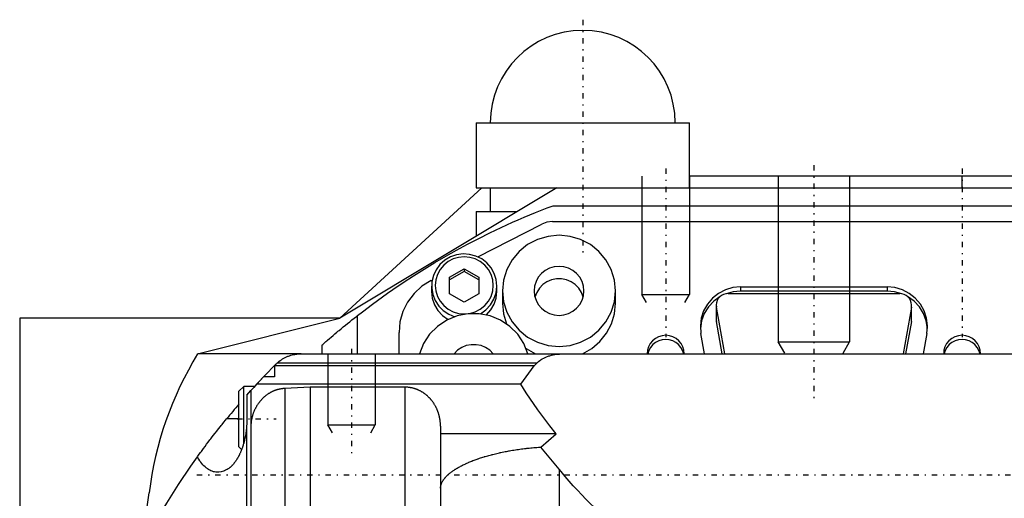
# Model space of a CAD drawing. Extents: x -109 to 109, y -1 to 737.
# Tile 8 of 10: x -67 to 16, y 604 to 644. Entities that reach past the tile are written whole.
import ezdxf

# ---------------------------------------------------------------- set-up
doc = ezdxf.new("R2010")
doc.units = 0
doc.linetypes.add('CENTER', pattern=[1.5, 0.45, -0.5, 0.05, -0.5])
for name, color, linetype in [('AM_0', 7, 'CONTINUOUS'), ('AM_10', 7, 'CONTINUOUS'), ('AM_7', 7, 'CENTER')]:
    doc.layers.add(name, color=color, linetype=linetype)

msp = doc.modelspace()

# ---------------------------------------------------------------- linework, layer by layer
at = {"layer": 'AM_0', "color": 7, "linetype": 'CONTINUOUS'}
for p, q in [((-28.5, 635.5), (-28.5, 630)), ((-28.5, 635.5), (-10.5, 635.5)), ((-10.5, 630), (-10.5, 635.5)), ((17.5, 631), (-10.5, 631)), ((12.5, 630), (12.5, 631)), ((-40, 619), (-28, 630)), ((-21.693, 630), (-40, 619)), ((-28.5, 630), (28, 630)), ((-27.3, 630), (-27.3, 628)), ((-28.5, 628), (-28.5, 625.91)), ((-28.5, 628), (-25.021, 628)), ((-22, 628.5), (22, 628.5)), ((-22.043, 627.163), (22.043, 627.163)), ((-28.361, 624.188), (-22.963, 626.942)), ((-30.74, 622.48), (-29.5, 623.185)), ((-29.5, 623.185), (-29.5, 622.959)), ((-29.5, 623.185), (-28.26, 622.48)), ((-32.3, 622.178), (-32.202, 622.228)), ((-29.5, 622.959), (-30.74, 622.254)), ((-30.74, 621.07), (-30.74, 622.48)), ((-28.26, 622.254), (-29.5, 622.959)), ((-28.26, 622.48), (-28.26, 621.07)), ((-32.25, 621.723), (-32.25, 621.254)), ((-26.75, 621.254), (-26.75, 621.723)), ((-6.178, 621.648), (-6.178, 621.3)), ((-6.178, 621.648), (6.178, 621.648)), ((6.178, 621.648), (6.178, 621.3)), ((-29.5, 620.365), (-30.74, 621.07)), ((-28.26, 621.07), (-29.5, 620.365)), ((-26.265, 621.311), (-26.265, 620.269)), ((-16.735, 620.269), (-16.735, 621.311)), ((-7.238, 621.088), (7.238, 621.088)), ((6.178, 621.3), (-6.178, 621.3)), ((-8.238, 620.103), (-8.238, 618.888)), ((-8.223, 618.717), (-8.223, 619.932)), ((-7.519, 616), (-8.223, 619.932)), ((8.223, 619.932), (7.519, 616)), ((8.223, 618.717), (8.223, 619.932)), ((8.238, 618.888), (8.238, 620.103)), ((-40, 619), (-67, 619)), ((-67, 619), (-67, 521)), ((-51.99, 615.987), (-40, 619)), ((-38.5, 616), (-38.5, 619.234)), ((-8.238, 618.888), (-8.223, 618.717)), ((8.223, 618.717), (8.238, 618.888)), ((-7.737, 616), (-8.223, 618.717)), ((8.223, 618.717), (7.737, 616)), ((-35, 616), (-35, 617.806)), ((-9.219, 616), (-9.526, 617.718)), ((9.526, 617.718), (9.219, 616)), ((-41.5, 616.733), (-41.5, 616)), ((-24.276, 616.455), (-23.479, 616)), ((-43.267, 616), (-51.937, 616)), ((-43.267, 616), (43.267, 616)), ((-45.5, 615.008), (-45.394, 615.115)), ((-45.5, 615.008), (-45.5, 614.057)), ((-23.599, 614.98), (-45.5, 614.98)), ((-23.365, 615.222), (-45.282, 615.222)), ((-24.734, 613.444), (-23.599, 614.98)), ((-23.599, 614.98), (-23.365, 615.222)), ((-46.996, 613.444), (-46.421, 614.057)), ((-45.5, 614.057), (-46.421, 614.057)), ((-48.1, 613.25), (-48.5, 612.85)), ((-47.175, 613.25), (-48.1, 613.25)), ((-48.1, 608.453), (-48.1, 613.25)), ((-24.734, 613.444), (-46.996, 613.444)), ((-42.5, 613.184), (-44.639, 613.075)), ((-44.639, 613.075), (-44.639, 600.917)), ((-42.5, 613.184), (-42.5, 526.816)), ((-34.5, 613.184), (-42.5, 613.184)), ((-34.5, 613.184), (-34.5, 601)), ((-48.5, 608.15), (-48.5, 612.85)), ((-47.832, 612.521), (-47.5, 612.892)), ((-47.832, 612.521), (-47.832, 610.5)), ((-47.5, 612.892), (-47.5, 527.108)), ((-48.5, 610.5), (-49.556, 610.5)), ((-47.867, 609.739), (-47.867, 530.261)), ((-47.5, 609.791), (-47.5, 530.209)), ((-31.5, 609.896), (-31.5, 600.999)), ((-21.755, 609.248), (-31.5, 609.248)), ((-23.028, 608.124), (-21.755, 609.248)), ((-48.5, 608.15), (-48.274, 607.924)), ((-21.5, 606.264), (-23.028, 608.124)), ((-21.5, 606.264), (-21.5, 600)), ((-58, 591.16), (-56.082, 604.258))]:
    msp.add_line(p, q, dxfattribs=at)
for points in [[(-22.043, 627.163), (-22.516, 627.107), (-22.963, 626.942)], [(-26.75, 621.723), (-26.805, 622.263), (-26.969, 622.781), (-27.234, 623.257), (-27.59, 623.671), (-28.023, 624.007), (-28.515, 624.251), (-29.047, 624.394), (-29.597, 624.429), (-30.143, 624.356), (-30.663, 624.177), (-31.137, 623.899), (-31.544, 623.534), (-31.87, 623.096), (-32.101, 622.603), (-32.227, 622.075), (-32.243, 621.532), (-32.15, 620.997), (-31.949, 620.492), (-31.651, 620.035), (-31.266, 619.647), (-30.81, 619.342), (-30.302, 619.132)], [(-32.3, 622.178), (-33.066, 621.696), (-33.731, 621.084), (-34.272, 620.365), (-34.672, 619.56), (-34.917, 618.698), (-35, 617.806)], [(-19.468, 620.79), (-19.616, 621.182), (-19.841, 621.536), (-20.133, 621.839), (-20.482, 622.078), (-20.872, 622.242), (-21.288, 622.326), (-21.712, 622.326), (-22.128, 622.242), (-22.518, 622.078), (-22.867, 621.839), (-23.159, 621.536), (-23.384, 621.182), (-23.532, 620.79)], [(-28.134, 619.372), (-27.666, 619.705), (-27.279, 620.126), (-26.989, 620.617), (-26.811, 621.158), (-26.75, 621.723)], [(-6.178, 621.648), (-6.833, 621.585), (-7.464, 621.399), (-8.046, 621.097), (-8.559, 620.69), (-8.982, 620.193), (-9.3, 619.626), (-9.501, 619.008), (-9.577, 618.364), (-9.526, 617.718)], [(9.526, 617.718), (9.577, 618.364), (9.501, 619.008), (9.3, 619.626), (8.982, 620.193), (8.559, 620.69), (8.046, 621.097), (7.464, 621.399), (6.833, 621.585), (6.178, 621.648)], [(-32.25, 621.254), (-32.189, 620.686), (-32.009, 620.144), (-31.717, 619.651), (-31.327, 619.23), (-30.856, 618.898)], [(-27.615, 619.282), (-27.249, 619.699), (-26.975, 620.18), (-26.807, 620.705), (-26.75, 621.254)], [(-7.908, 620.835), (-8.447, 620.446), (-8.899, 619.96), (-9.245, 619.396), (-9.473, 618.777), (-9.573, 618.126)], [(-7.238, 621.088), (-7.431, 621.07), (-7.616, 621.015), (-7.788, 620.926), (-7.938, 620.806), (-8.063, 620.66), (-8.156, 620.493), (-8.216, 620.312), (-8.238, 620.122), (-8.223, 619.932)], [(-6.178, 621.3), (-6.804, 621.243), (-7.408, 621.074)], [(7.408, 621.074), (6.804, 621.243), (6.178, 621.3)], [(8.223, 619.932), (8.238, 620.122), (8.216, 620.312), (8.156, 620.493), (8.063, 620.66), (7.938, 620.806), (7.788, 620.926), (7.616, 621.015), (7.431, 621.07), (7.238, 621.088)], [(9.573, 618.126), (9.473, 618.777), (9.245, 619.396), (8.899, 619.96), (8.447, 620.446), (7.908, 620.835)], [(-26.265, 620.269), (-26.179, 619.382), (-25.925, 618.527)], [(-19.521, 616), (-18.737, 616.446), (-18.052, 617.03), (-17.492, 617.732), (-17.076, 618.525), (-16.821, 619.381), (-16.735, 620.269)], [(-24.118, 616), (-24.466, 616.866), (-24.982, 617.648), (-25.644, 618.313), (-26.427, 618.837), (-27.299, 619.198), (-28.227, 619.382), (-29.173, 619.382), (-30.101, 619.198), (-30.973, 618.837), (-31.756, 618.313), (-32.418, 617.648), (-32.934, 616.866), (-33.282, 616)], [(-10.95, 616), (-10.974, 616.303), (-11.058, 616.595), (-11.199, 616.864), (-11.392, 617.101), (-11.628, 617.296), (-11.899, 617.441), (-12.193, 617.531), (-12.5, 617.561), (-12.807, 617.531), (-13.101, 617.441), (-13.372, 617.296), (-13.608, 617.101), (-13.801, 616.864), (-13.942, 616.595), (-14.026, 616.303), (-14.05, 616)], [(-10.983, 616), (-11.073, 616.283), (-11.217, 616.544), (-11.41, 616.773), (-11.644, 616.96), (-11.911, 617.099), (-12.2, 617.185), (-12.5, 617.213), (-12.8, 617.185), (-13.089, 617.099), (-13.356, 616.96), (-13.59, 616.773), (-13.783, 616.544), (-13.927, 616.283), (-14.017, 616)], [(14.05, 616), (14.026, 616.303), (13.942, 616.595), (13.801, 616.864), (13.608, 617.101), (13.372, 617.296), (13.101, 617.441), (12.807, 617.531), (12.5, 617.561), (12.193, 617.531), (11.899, 617.441), (11.628, 617.296), (11.392, 617.101), (11.199, 616.864), (11.058, 616.595), (10.974, 616.303), (10.95, 616)], [(14.017, 616), (13.927, 616.283), (13.783, 616.544), (13.59, 616.773), (13.356, 616.96), (13.089, 617.099), (12.8, 617.185), (12.5, 617.213), (12.2, 617.185), (11.911, 617.099), (11.644, 616.96), (11.41, 616.773), (11.217, 616.544), (11.073, 616.283), (10.983, 616)], [(-27.056, 616), (-27.349, 616.296), (-27.694, 616.528), (-28.08, 616.689), (-28.491, 616.77), (-28.909, 616.77), (-29.32, 616.689), (-29.706, 616.528), (-30.051, 616.296), (-30.344, 616)]]:
    msp.add_lwpolyline(points, dxfattribs=at)
for points in [[(-26.265, 621.311), (-26.173, 620.395), (-25.902, 619.515), (-25.462, 618.704), (-24.869, 617.993), (-24.147, 617.409), (-23.323, 616.975), (-22.43, 616.708), (-21.5, 616.618), (-20.57, 616.708), (-19.677, 616.975), (-18.853, 617.409), (-18.131, 617.993), (-17.538, 618.704), (-17.098, 619.515), (-16.827, 620.395), (-16.735, 621.311), (-16.827, 622.226), (-17.098, 623.107), (-17.538, 623.918), (-18.131, 624.629), (-18.853, 625.213), (-19.677, 625.646), (-20.57, 625.913), (-21.5, 626.003), (-22.43, 625.913), (-23.323, 625.646), (-24.147, 625.213), (-24.869, 624.629), (-25.462, 623.918), (-25.902, 623.107), (-26.173, 622.226)], [(-31.95, 621.775), (-31.903, 621.304), (-31.764, 620.851), (-31.537, 620.434), (-31.232, 620.069), (-30.861, 619.769), (-30.438, 619.546), (-29.978, 619.408), (-29.5, 619.362), (-29.022, 619.408), (-28.562, 619.546), (-28.139, 619.769), (-27.768, 620.069), (-27.463, 620.434), (-27.236, 620.851), (-27.097, 621.304), (-27.05, 621.775), (-27.097, 622.245), (-27.236, 622.698), (-27.463, 623.115), (-27.768, 623.481), (-28.139, 623.781), (-28.562, 624.004), (-29.022, 624.141), (-29.5, 624.188), (-29.978, 624.141), (-30.438, 624.004), (-30.861, 623.781), (-31.232, 623.481), (-31.537, 623.115), (-31.764, 622.698), (-31.903, 622.245)], [(-19.4, 621.311), (-19.44, 621.714), (-19.56, 622.102), (-19.754, 622.46), (-20.015, 622.773), (-20.333, 623.03), (-20.696, 623.222), (-21.09, 623.339), (-21.5, 623.379), (-21.91, 623.339), (-22.304, 623.222), (-22.667, 623.03), (-22.985, 622.773), (-23.246, 622.46), (-23.44, 622.102), (-23.56, 621.714), (-23.6, 621.311), (-23.56, 620.907), (-23.44, 620.519), (-23.246, 620.162), (-22.985, 619.849), (-22.667, 619.591), (-22.304, 619.4), (-21.91, 619.283), (-21.5, 619.243), (-21.09, 619.283), (-20.696, 619.4), (-20.333, 619.591), (-20.015, 619.849), (-19.754, 620.162), (-19.56, 620.519), (-19.44, 620.907)]]:
    msp.add_lwpolyline(points, close=True, dxfattribs=at)
for points in [[(-38.5, 619.234, 0), (-38.083, 619.557, 0), (-37.241, 620.193, 0), (-36.388, 620.815, 0), (-35.958, 621.12, 0), (-35.525, 621.422, 0), (-34.651, 622.015, 0), (-33.768, 622.592, 0), (-32.875, 623.155, 0), (-31.973, 623.703, 0), (-31.062, 624.235, 0), (-30.603, 624.495, 0), (-30.142, 624.752, 0), (-29.213, 625.253, 0), (-28.276, 625.738, 0), (-27.33, 626.208, 0), (-26.377, 626.661, 0), (-25.417, 627.098, 0), (-24.934, 627.311, 0), (-24.449, 627.519, 0), (-23.475, 627.924, 0), (-22.493, 628.312, 0), (-22, 628.5, 0)], [(-41.5, 616.733, 0), (-41.435, 616.791, 0), (-41.303, 616.908, 0), (-41.166, 617.028, 0), (-41.096, 617.089, 0), (-41.024, 617.152, 0), (-40.876, 617.28, 0), (-40.722, 617.412, 0), (-40.564, 617.548, 0), (-40.401, 617.687, 0), (-40.233, 617.828, 0), (-40.148, 617.9, 0), (-40.062, 617.972, 0), (-39.887, 618.118, 0), (-39.708, 618.265, 0), (-39.527, 618.413, 0), (-39.344, 618.562, 0), (-39.158, 618.712, 0), (-39.065, 618.787, 0), (-38.971, 618.862, 0), (-38.783, 619.011, 0), (-38.595, 619.16, 0), (-38.5, 619.234, 0)], [(-45.282, 615.222, 0), (-45.234, 615.265, 0), (-45.134, 615.348, 0), (-45.032, 615.426, 0), (-44.979, 615.463, 0), (-44.926, 615.499, 0), (-44.818, 615.568, 0), (-44.708, 615.631, 0), (-44.596, 615.689, 0), (-44.482, 615.743, 0), (-44.367, 615.791, 0), (-44.31, 615.813, 0), (-44.251, 615.834, 0), (-44.135, 615.872, 0), (-44.018, 615.904, 0), (-43.9, 615.932, 0), (-43.783, 615.955, 0), (-43.667, 615.973, 0), (-43.609, 615.98, 0), (-43.551, 615.987, 0), (-43.436, 615.995, 0), (-43.323, 615.999, 0), (-43.267, 616, 0)], [(-23.365, 615.222, 0), (-23.32, 615.267, 0), (-23.225, 615.353, 0), (-23.125, 615.433, 0), (-23.073, 615.471, 0), (-23.02, 615.508, 0), (-22.909, 615.577, 0), (-22.793, 615.641, 0), (-22.672, 615.699, 0), (-22.546, 615.751, 0), (-22.415, 615.799, 0), (-22.348, 615.82, 0), (-22.279, 615.841, 0), (-22.139, 615.877, 0), (-21.995, 615.909, 0), (-21.846, 615.936, 0), (-21.693, 615.958, 0), (-21.536, 615.975, 0), (-21.457, 615.982, 0), (-21.376, 615.987, 0), (-21.212, 615.995, 0), (-21.045, 616, 0), (-20.961, 616, 0)], [(-45.394, 615.115, 0), (-45.376, 615.133, 0), (-45.339, 615.169, 0), (-45.301, 615.204, 0), (-45.282, 615.222, 0)], [(-44.639, 613.075, 0), (-44.661, 613.074, 0), (-44.704, 613.071, 0), (-44.749, 613.068, 0), (-44.771, 613.065, 0), (-44.793, 613.063, 0), (-44.838, 613.058, 0), (-44.882, 613.052, 0), (-44.927, 613.045, 0), (-44.972, 613.038, 0), (-45.017, 613.03, 0), (-45.039, 613.025, 0), (-45.062, 613.021, 0), (-45.106, 613.011, 0), (-45.15, 613, 0), (-45.195, 612.989, 0), (-45.238, 612.978, 0), (-45.282, 612.965, 0), (-45.303, 612.959, 0), (-45.325, 612.952, 0), (-45.367, 612.938, 0), (-45.409, 612.924, 0), (-45.43, 612.916, 0), (-45.451, 612.909, 0), (-45.492, 612.894, 0), (-45.532, 612.878, 0), (-45.552, 612.87, 0), (-45.571, 612.862, 0), (-45.61, 612.845, 0), (-45.649, 612.828, 0), (-45.687, 612.81, 0), (-45.726, 612.791, 0), (-45.765, 612.772, 0), (-45.785, 612.761, 0), (-45.804, 612.751, 0), (-45.843, 612.73, 0), (-45.882, 612.708, 0), (-45.921, 612.686, 0), (-45.96, 612.663, 0), (-45.998, 612.639, 0), (-46.017, 612.626, 0), (-46.036, 612.614, 0), (-46.074, 612.589, 0), (-46.112, 612.563, 0), (-46.149, 612.537, 0), (-46.186, 612.51, 0), (-46.222, 612.482, 0), (-46.24, 612.468, 0), (-46.258, 612.454, 0), (-46.293, 612.426, 0), (-46.328, 612.397, 0), (-46.362, 612.368, 0), (-46.396, 612.338, 0), (-46.428, 612.308, 0), (-46.445, 612.293, 0), (-46.461, 612.278, 0), (-46.492, 612.248, 0), (-46.523, 612.218, 0), (-46.553, 612.187, 0), (-46.582, 612.157, 0), (-46.611, 612.126, 0), (-46.625, 612.11, 0), (-46.639, 612.094, 0), (-46.668, 612.062, 0), (-46.696, 612.029, 0), (-46.71, 612.012, 0), (-46.724, 611.996, 0), (-46.752, 611.961, 0), (-46.78, 611.926, 0), (-46.794, 611.909, 0), (-46.807, 611.891, 0), (-46.834, 611.855, 0), (-46.861, 611.818, 0), (-46.887, 611.781, 0), (-46.913, 611.743, 0), (-46.938, 611.705, 0), (-46.95, 611.686, 0), (-46.963, 611.667, 0), (-46.987, 611.628, 0), (-47.01, 611.589, 0), (-47.034, 611.55, 0), (-47.056, 611.51, 0), (-47.078, 611.471, 0), (-47.089, 611.451, 0), (-47.099, 611.431, 0), (-47.12, 611.391, 0), (-47.14, 611.351, 0), (-47.159, 611.311, 0), (-47.178, 611.271, 0), (-47.196, 611.231, 0), (-47.205, 611.211, 0), (-47.214, 611.191, 0), (-47.23, 611.152, 0), (-47.246, 611.112, 0), (-47.262, 611.073, 0), (-47.277, 611.034, 0), (-47.292, 610.994, 0), (-47.299, 610.973, 0), (-47.306, 610.953, 0), (-47.32, 610.912, 0), (-47.333, 610.87, 0), (-47.347, 610.827, 0), (-47.359, 610.785, 0), (-47.372, 610.742, 0), (-47.377, 610.72, 0), (-47.383, 610.698, 0), (-47.394, 610.654, 0), (-47.405, 610.61, 0), (-47.41, 610.588, 0), (-47.415, 610.566, 0), (-47.425, 610.521, 0), (-47.434, 610.476, 0), (-47.438, 610.454, 0), (-47.442, 610.431, 0), (-47.45, 610.386, 0), (-47.458, 610.341, 0), (-47.464, 610.296, 0), (-47.47, 610.251, 0), (-47.476, 610.206, 0), (-47.478, 610.184, 0), (-47.481, 610.162, 0), (-47.485, 610.117, 0), (-47.489, 610.072, 0), (-47.492, 610.028, 0), (-47.495, 609.984, 0), (-47.497, 609.941, 0), (-47.498, 609.919, 0), (-47.498, 609.897, 0), (-47.499, 609.855, 0), (-47.5, 609.812, 0), (-47.5, 609.791, 0)], [(-31.5, 609.896, 0), (-31.5, 609.918, 0), (-31.501, 609.961, 0), (-31.502, 610.005, 0), (-31.502, 610.028, 0), (-31.503, 610.05, 0), (-31.506, 610.095, 0), (-31.508, 610.14, 0), (-31.512, 610.186, 0), (-31.516, 610.232, 0), (-31.52, 610.278, 0), (-31.523, 610.301, 0), (-31.526, 610.324, 0), (-31.532, 610.37, 0), (-31.538, 610.417, 0), (-31.545, 610.463, 0), (-31.553, 610.51, 0), (-31.561, 610.556, 0), (-31.566, 610.579, 0), (-31.57, 610.602, 0), (-31.58, 610.648, 0), (-31.59, 610.694, 0), (-31.595, 610.717, 0), (-31.601, 610.739, 0), (-31.612, 610.785, 0), (-31.624, 610.83, 0), (-31.63, 610.852, 0), (-31.636, 610.874, 0), (-31.649, 610.919, 0), (-31.663, 610.962, 0), (-31.676, 611.005, 0), (-31.691, 611.048, 0), (-31.705, 611.09, 0), (-31.713, 611.111, 0), (-31.721, 611.132, 0), (-31.736, 611.173, 0), (-31.752, 611.213, 0), (-31.768, 611.253, 0), (-31.785, 611.294, 0), (-31.803, 611.335, 0), (-31.813, 611.356, 0), (-31.822, 611.376, 0), (-31.841, 611.417, 0), (-31.861, 611.458, 0), (-31.882, 611.5, 0), (-31.903, 611.541, 0), (-31.925, 611.582, 0), (-31.937, 611.602, 0), (-31.948, 611.623, 0), (-31.971, 611.663, 0), (-31.995, 611.704, 0), (-32.02, 611.744, 0), (-32.045, 611.784, 0), (-32.071, 611.823, 0), (-32.084, 611.843, 0), (-32.097, 611.862, 0), (-32.123, 611.901, 0), (-32.15, 611.939, 0), (-32.178, 611.976, 0), (-32.206, 612.013, 0), (-32.234, 612.049, 0), (-32.249, 612.067, 0), (-32.263, 612.085, 0), (-32.292, 612.12, 0), (-32.321, 612.154, 0), (-32.336, 612.171, 0), (-32.35, 612.188, 0), (-32.38, 612.221, 0), (-32.409, 612.253, 0), (-32.424, 612.268, 0), (-32.439, 612.284, 0), (-32.47, 612.315, 0), (-32.501, 612.347, 0), (-32.534, 612.378, 0), (-32.567, 612.409, 0), (-32.6, 612.44, 0), (-32.617, 612.455, 0), (-32.635, 612.47, 0), (-32.67, 612.5, 0), (-32.706, 612.53, 0), (-32.742, 612.559, 0), (-32.779, 612.588, 0), (-32.816, 612.616, 0), (-32.835, 612.63, 0), (-32.854, 612.644, 0), (-32.893, 612.671, 0), (-32.931, 612.698, 0), (-32.97, 612.724, 0), (-33.01, 612.749, 0), (-33.05, 612.773, 0), (-33.069, 612.785, 0), (-33.089, 612.797, 0), (-33.129, 612.82, 0), (-33.17, 612.842, 0), (-33.21, 612.864, 0), (-33.25, 612.884, 0), (-33.29, 612.904, 0), (-33.31, 612.914, 0), (-33.33, 612.923, 0), (-33.37, 612.941, 0), (-33.409, 612.959, 0), (-33.45, 612.976, 0), (-33.491, 612.992, 0), (-33.533, 613.008, 0), (-33.554, 613.016, 0), (-33.575, 613.024, 0), (-33.618, 613.039, 0), (-33.662, 613.053, 0), (-33.684, 613.06, 0), (-33.706, 613.067, 0), (-33.751, 613.08, 0), (-33.796, 613.092, 0), (-33.818, 613.098, 0), (-33.841, 613.104, 0), (-33.887, 613.115, 0), (-33.933, 613.125, 0), (-33.979, 613.134, 0), (-34.025, 613.142, 0), (-34.071, 613.15, 0), (-34.094, 613.154, 0), (-34.117, 613.157, 0), (-34.163, 613.163, 0), (-34.209, 613.169, 0), (-34.255, 613.173, 0), (-34.301, 613.177, 0), (-34.346, 613.18, 0), (-34.368, 613.181, 0), (-34.39, 613.182, 0), (-34.435, 613.183, 0), (-34.478, 613.184, 0), (-34.5, 613.184, 0)], [(-21.755, 609.248, 0), (-22.278, 609.909, 0), (-23.292, 611.279, 0), (-24.264, 612.708, 0), (-24.734, 613.444, 0)], [(-52.011, 607.295, 0), (-51.958, 607.368, 0), (-51.848, 607.521, 0), (-51.733, 607.679, 0), (-51.673, 607.761, 0), (-51.613, 607.843, 0), (-51.488, 608.013, 0), (-51.359, 608.186, 0), (-51.227, 608.364, 0), (-51.091, 608.545, 0), (-50.951, 608.729, 0), (-50.881, 608.822, 0), (-50.809, 608.915, 0), (-50.665, 609.103, 0), (-50.519, 609.292, 0), (-50.371, 609.481, 0), (-50.223, 609.67, 0), (-50.073, 609.858, 0), (-49.999, 609.951, 0), (-49.924, 610.044, 0), (-49.776, 610.229, 0), (-49.629, 610.41, 0), (-49.556, 610.5, 0)], [(-47.867, 609.739, 0), (-47.869, 609.71, 0), (-47.875, 609.653, 0), (-47.881, 609.596, 0), (-47.885, 609.567, 0), (-47.888, 609.539, 0), (-47.895, 609.482, 0), (-47.902, 609.425, 0), (-47.91, 609.368, 0), (-47.918, 609.312, 0), (-47.927, 609.256, 0), (-47.931, 609.228, 0), (-47.936, 609.2, 0), (-47.945, 609.144, 0), (-47.955, 609.089, 0), (-47.965, 609.033, 0), (-47.976, 608.978, 0), (-47.987, 608.923, 0), (-47.993, 608.896, 0), (-47.998, 608.869, 0), (-48.01, 608.815, 0), (-48.022, 608.761, 0), (-48.028, 608.734, 0), (-48.035, 608.707, 0), (-48.047, 608.654, 0), (-48.061, 608.6, 0), (-48.068, 608.574, 0), (-48.074, 608.548, 0), (-48.088, 608.495, 0), (-48.103, 608.443, 0), (-48.118, 608.391, 0), (-48.133, 608.34, 0), (-48.148, 608.289, 0), (-48.156, 608.264, 0), (-48.164, 608.238, 0), (-48.18, 608.188, 0), (-48.197, 608.138, 0), (-48.214, 608.089, 0), (-48.231, 608.04, 0), (-48.248, 607.991, 0), (-48.257, 607.967, 0), (-48.266, 607.943, 0), (-48.285, 607.895, 0), (-48.303, 607.848, 0), (-48.322, 607.801, 0), (-48.341, 607.754, 0), (-48.361, 607.708, 0), (-48.371, 607.685, 0), (-48.381, 607.663, 0), (-48.401, 607.618, 0), (-48.422, 607.573, 0), (-48.443, 607.529, 0), (-48.464, 607.485, 0), (-48.485, 607.442, 0), (-48.496, 607.421, 0), (-48.507, 607.4, 0), (-48.529, 607.358, 0), (-48.552, 607.316, 0), (-48.574, 607.275, 0), (-48.597, 607.235, 0), (-48.62, 607.195, 0), (-48.632, 607.175, 0), (-48.644, 607.155, 0), (-48.668, 607.117, 0), (-48.692, 607.078, 0), (-48.704, 607.06, 0), (-48.716, 607.041, 0), (-48.741, 607.004, 0), (-48.766, 606.967, 0), (-48.778, 606.949, 0), (-48.791, 606.931, 0), (-48.816, 606.896, 0), (-48.842, 606.862, 0), (-48.868, 606.827, 0), (-48.894, 606.794, 0), (-48.92, 606.761, 0), (-48.934, 606.745, 0), (-48.947, 606.729, 0), (-48.974, 606.698, 0), (-49.001, 606.667, 0), (-49.028, 606.636, 0), (-49.055, 606.607, 0), (-49.083, 606.578, 0), (-49.097, 606.564, 0), (-49.111, 606.55, 0), (-49.139, 606.522, 0), (-49.167, 606.495, 0), (-49.196, 606.469, 0), (-49.224, 606.443, 0), (-49.253, 606.418, 0), (-49.268, 606.406, 0), (-49.282, 606.394, 0), (-49.311, 606.37, 0), (-49.341, 606.348, 0), (-49.37, 606.325, 0), (-49.4, 606.304, 0), (-49.429, 606.283, 0), (-49.444, 606.273, 0), (-49.459, 606.263, 0), (-49.489, 606.244, 0), (-49.52, 606.225, 0), (-49.626, 606.166, 0), (-49.719, 606.122, 0), (-49.812, 606.085, 0), (-50.001, 606.031, 0), (-50.191, 606.003, 0), (-50.287, 606, 0)], [(-47.832, 610.5, 0), (-47.833, 610.374, 0), (-47.841, 610.121, 0), (-47.856, 609.866, 0), (-47.867, 609.739, 0)], [(-31.5, 604.647, 0), (-31.5, 604.666, 0), (-31.498, 604.705, 0), (-31.495, 604.744, 0), (-31.493, 604.764, 0), (-31.49, 604.784, 0), (-31.484, 604.824, 0), (-31.476, 604.864, 0), (-31.467, 604.904, 0), (-31.456, 604.945, 0), (-31.443, 604.985, 0), (-31.436, 605.006, 0), (-31.428, 605.026, 0), (-31.412, 605.067, 0), (-31.394, 605.108, 0), (-31.375, 605.15, 0), (-31.354, 605.191, 0), (-31.331, 605.233, 0), (-31.319, 605.254, 0), (-31.306, 605.275, 0), (-31.28, 605.316, 0), (-31.252, 605.358, 0), (-31.237, 605.379, 0), (-31.222, 605.4, 0), (-31.191, 605.442, 0), (-31.158, 605.484, 0), (-31.141, 605.505, 0), (-31.123, 605.527, 0), (-31.087, 605.569, 0), (-31.049, 605.611, 0), (-31.009, 605.653, 0), (-30.967, 605.695, 0), (-30.924, 605.737, 0), (-30.902, 605.758, 0), (-30.879, 605.779, 0), (-30.833, 605.821, 0), (-30.785, 605.863, 0), (-30.735, 605.904, 0), (-30.684, 605.946, 0), (-30.631, 605.988, 0), (-30.604, 606.008, 0), (-30.576, 606.029, 0), (-30.52, 606.07, 0), (-30.462, 606.111, 0), (-30.403, 606.152, 0), (-30.343, 606.193, 0), (-30.28, 606.234, 0), (-30.249, 606.254, 0), (-30.217, 606.274, 0), (-30.152, 606.314, 0), (-30.085, 606.354, 0), (-30.017, 606.394, 0), (-29.948, 606.433, 0), (-29.877, 606.472, 0), (-29.841, 606.492, 0), (-29.805, 606.511, 0), (-29.732, 606.549, 0), (-29.657, 606.588, 0), (-29.581, 606.625, 0), (-29.504, 606.663, 0), (-29.426, 606.7, 0), (-29.386, 606.719, 0), (-29.346, 606.737, 0), (-29.266, 606.773, 0), (-29.184, 606.809, 0), (-29.143, 606.827, 0), (-29.101, 606.845, 0), (-29.018, 606.88, 0), (-28.933, 606.915, 0), (-28.89, 606.932, 0), (-28.847, 606.949, 0), (-28.761, 606.983, 0), (-28.673, 607.017, 0), (-28.585, 607.05, 0), (-28.496, 607.083, 0), (-28.405, 607.115, 0), (-28.359, 607.131, 0), (-28.313, 607.147, 0), (-28.219, 607.179, 0), (-28.123, 607.211, 0), (-28.026, 607.243, 0), (-27.927, 607.274, 0), (-27.827, 607.305, 0), (-27.777, 607.32, 0), (-27.726, 607.336, 0), (-27.623, 607.366, 0), (-27.519, 607.396, 0), (-27.413, 607.425, 0), (-27.306, 607.455, 0), (-27.197, 607.483, 0), (-27.143, 607.498, 0), (-27.088, 607.512, 0), (-26.977, 607.54, 0), (-26.865, 607.567, 0), (-26.751, 607.594, 0), (-26.637, 607.621, 0), (-26.521, 607.647, 0), (-26.463, 607.659, 0), (-26.404, 607.672, 0), (-26.286, 607.697, 0), (-26.167, 607.721, 0), (-26.047, 607.745, 0), (-25.927, 607.769, 0), (-25.805, 607.791, 0), (-25.743, 607.802, 0), (-25.682, 607.813, 0), (-25.558, 607.835, 0), (-25.434, 607.856, 0), (-25.371, 607.866, 0), (-25.309, 607.876, 0), (-25.183, 607.896, 0), (-25.056, 607.915, 0), (-24.992, 607.924, 0), (-24.928, 607.933, 0), (-24.8, 607.951, 0), (-24.671, 607.968, 0), (-24.542, 607.985, 0), (-24.412, 608, 0), (-24.282, 608.015, 0), (-24.217, 608.023, 0), (-24.151, 608.03, 0), (-24.02, 608.043, 0), (-23.889, 608.056, 0), (-23.757, 608.069, 0), (-23.625, 608.08, 0), (-23.492, 608.091, 0), (-23.426, 608.096, 0), (-23.36, 608.101, 0), (-23.227, 608.111, 0), (-23.094, 608.12, 0), (-23.028, 608.124, 0)], [(-55.082, 602.588, 0), (-54.599, 603.391, 0), (-53.598, 604.975, 0), (-52.551, 606.529, 0), (-52.011, 607.295, 0)], [(-50.287, 606, 0), (-50.34, 606.001, 0), (-50.446, 606.009, 0), (-50.552, 606.026, 0), (-50.604, 606.038, 0), (-50.657, 606.051, 0), (-50.762, 606.085, 0), (-50.865, 606.127, 0), (-50.968, 606.176, 0), (-51.069, 606.234, 0), (-51.169, 606.3, 0), (-51.218, 606.336, 0), (-51.267, 606.374, 0), (-51.364, 606.456, 0), (-51.458, 606.545, 0), (-51.55, 606.641, 0), (-51.64, 606.745, 0), (-51.727, 606.855, 0), (-51.77, 606.913, 0), (-51.812, 606.973, 0), (-51.894, 607.097, 0), (-51.972, 607.227, 0), (-52.011, 607.295, 0)], [(-14.849, 599.992, 0), (-15.048, 600.134, 0), (-15.442, 600.425, 0), (-15.834, 600.723, 0), (-16.029, 600.875, 0), (-16.224, 601.029, 0), (-16.61, 601.343, 0), (-16.993, 601.663, 0), (-17.373, 601.991, 0), (-17.75, 602.326, 0), (-18.124, 602.668, 0), (-18.309, 602.842, 0), (-18.494, 603.018, 0), (-18.861, 603.374, 0), (-19.225, 603.737, 0), (-19.585, 604.108, 0), (-19.941, 604.485, 0), (-20.294, 604.868, 0), (-20.469, 605.063, 0), (-20.644, 605.259, 0), (-20.989, 605.656, 0), (-21.331, 606.06, 0), (-21.5, 606.264, 0)]]:
    msp.add_polyline3d(points, dxfattribs=at)
for centre, radius, start, end in [((-19.5, 635.5), 7.8, 0, 180), ((-27, 600.69), 29.3, 148.52862, 173.00497), ((0, 570), 64, 135.31124, 137.91849), ((0, 570), 64, 139.27173, 140.74207)]:
    msp.add_arc(centre, radius, start, end, dxfattribs=at)
at = {"layer": 'AM_10', "color": 7, "linetype": 'CONTINUOUS'}
for p, q in [((-14.5, 631), (-14.5, 621)), ((-10.5, 631), (-10.5, 621)), ((-3, 631), (-3, 617)), ((3, 631), (3, 617)), ((-14.121, 620.344), (-14.5, 621)), ((-14.5, 621), (-10.5, 621)), ((-10.879, 620.344), (-10.5, 621)), ((-2.459, 616.062), (-3, 617)), ((-3, 617), (3, 617)), ((2.458, 616.062), (3, 617)), ((-41, 616), (-41, 610)), ((-37, 616), (-37, 610)), ((-40.621, 609.344), (-41, 610)), ((-41, 610), (-37, 610)), ((-37.379, 609.344), (-37, 610))]:
    msp.add_line(p, q, dxfattribs=at)
at = {"layer": 'AM_7', "color": 4, "linetype": 'CENTER'}
for p, q in [((-19.5, 644.2), (-19.5, 624.4)), ((-27.69, 635.5), (-11.31, 635.5)), ((-12.5, 631.647), (-12.5, 617.417)), ((0, 631.911), (0, 611.87)), ((12.5, 631.647), (12.5, 617.417)), ((-39, 616.407), (-39, 607.457)), ((-48.65, 610.5), (-45.35, 610.5)), ((52.25, 605.748), (-52.25, 605.748))]:
    msp.add_line(p, q, dxfattribs=at)

doc.saveas('drawing.dxf')
